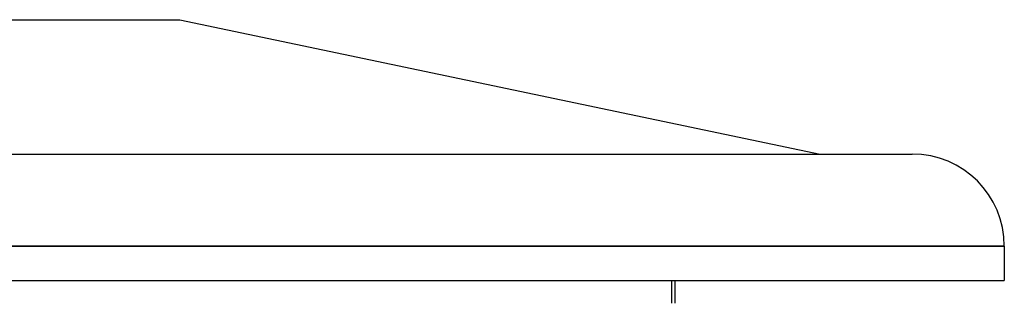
# Model space of a CAD drawing. Header units: millimetres. Extents: x -790 to 790, y -515 to 698.
# Tile 9 of 9: x 35 to 790, y 161 to 378. Entities that reach past the tile are written whole.
import ezdxf

# ---------------------------------------------------------------- set-up
doc = ezdxf.new("R2010")
doc.units = ezdxf.units.MM
doc.layers.add('HIDDEN', color=7, linetype='Continuous')
doc.layers.add('THICK', color=7, linetype='Continuous')

msp = doc.modelspace()

# ---------------------------------------------------------------- linework, layer by layer
at = {"layer": 'HIDDEN'}
for p, q in [((790, 204.46), (0, 204.46)), ((-535, 178), (535, 178)), ((535, 160.64), (535, 178))]:
    msp.add_line(p, q, dxfattribs=at)
at = {"layer": 'THICK'}
for p, q in [((-158, 378), (158, 378)), ((158, 378), (648.8, 275.06)), ((0, 275.06), (719.4, 275.06)), ((0, 204.46), (790, 204.46)), ((790, 204.46), (790, 178)), ((-790, 178), (790, 178)), ((537.5, 178), (537.5, 160.64))]:
    msp.add_line(p, q, dxfattribs=at)
msp.add_arc((719.4, 204.46), 70.6, 0, 89.99998, dxfattribs=at)

doc.saveas('drawing.dxf')
